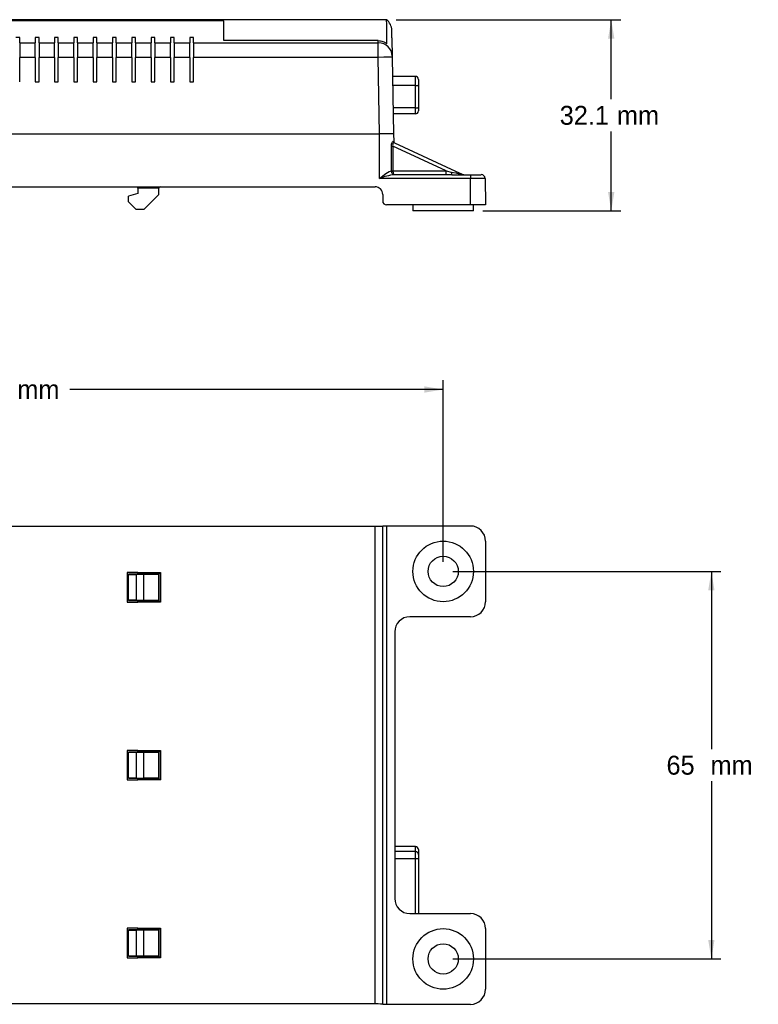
# Model space of a CAD drawing. Header units: millimetres. Extents: x 52 to 507, y 67 to 399.
# Tile 4 of 6: x 281 to 405, y 67 to 232. Entities that reach past the tile are written whole.
import ezdxf
from ezdxf.enums import TextEntityAlignment as Align

# ---------------------------------------------------------------- set-up
doc = ezdxf.new("R2010")
doc.units = ezdxf.units.MM
for name, color, linetype in [('ALARM-BASE_PUB', 7, 'Continuous'), ('ALARM-BOARD_PUB', 7, 'Continuous'), ('Default', 7, 'Continuous'), ('MODULE-COVER3_PU', 7, 'Continuous')]:
    doc.layers.add(name, color=color, linetype=linetype)
doc.styles.add('SEACAD_Solid_Edge_ANSI', font='seans.ttf')
doc.dimstyles.new('ANSI_(mm)', dxfattribs={"dimtxt": 3.175, "dimasz": 3.175, "dimexe": 1.5875, "dimexo": 1.5875, "dimgap": 1.5875, "dimtad": 0, "dimtih": 1, "dimtoh": 1, "dimdec": 1, "dimdsep": 46, "dimtxsty": 'SEACAD_Solid_Edge_ANSI', "dimblk1": '_SE_FILLED', "dimblk2": '_SE_FILLED', "dimsah": 1, "dimcen": 1.5875, "dimadec": 0, "dimazin": 0, "dimtfac": 1, "dimtofl": 0, "dimtmove": 0, "dimatfit": 3, "dimfxl": 1, "dimtolj": 1, "dimarcsym": 0})

# ---------------------------------------------------------------- blocks, each defined once
blk = doc.blocks.new('SE')
at = {"layer": 'ALARM-BASE_PUB', "color": 7, "linetype": 'Continuous'}
for p, q in [((341.18, 205.77), (341.18, 213.25)), ((343.52, 213.25), (343.54, 211.97)), ((343.48, 211.99), (343.54, 211.97)), ((343.54, 211.97), (343.54, 211.88)), ((343.63, 211.77), (343.69, 211.74)), ((343.69, 211.74), (353.93, 206.96)), ((352.34, 207.01), (343.37, 211.19)), ((343.37, 211.19), (343.41, 207.01)), ((343.2, 207.01), (343.2, 207.01)), ((343.41, 207.01), (352.34, 207.01)), ((343.41, 207.01), (343.41, 207.01)), ((352.34, 207.01), (353.21, 206.83)), ((352.34, 206.39), (352.34, 207.01)), ((353.93, 206.96), (355.03, 206.45)), ((356.42, 205.77), (341.18, 205.77)), ((352.34, 206.39), (343.61, 206.39)), ((353.3, 206.39), (352.34, 206.39)), ((353.3, 206.39), (356.42, 206.39)), ((356.42, 206.39), (358.25, 206.39)), ((356.42, 206.39), (356.42, 205.77)), ((356.42, 201.31), (356.42, 205.77)), ((358.89, 205.77), (356.42, 205.77)), ((358.89, 205.77), (358.96, 201.31)), ((215.96, 204.36), (340.42, 204.36)), ((300.57, 204.11), (300.57, 204.36)), ((300.57, 204.11), (300.57, 203.22)), ((304.13, 204.11), (300.57, 204.11)), ((304.11, 203.07), (304.13, 204.11)), ((300.57, 203.22), (299.05, 202.76)), ((299.05, 201.82), (299.05, 202.76)), ((299.05, 201.82), (300.32, 200.55)), ((301.59, 200.55), (304.11, 203.07)), ((341.69, 203.09), (341.69, 201.95)), ((301.59, 200.55), (300.32, 200.55)), ((356.42, 201.31), (342.33, 201.31)), ((346.77, 201.31), (346.77, 200.3)), ((356.93, 200.3), (346.77, 200.3)), ((358.96, 201.31), (356.42, 201.31)), ((356.93, 200.3), (356.93, 201.31))]:
    blk.add_line(p, q, dxfattribs=at)
for centre, radius, start, end in [((343.69, 211.91), 0.156, 191.3223, 247.0854), ((345.08, 195.62), 10.87, 97.812, 111.0298), ((355.3, 207.03), 0.635, 245, 270), ((358.25, 205.76), 0.635, 1, 90), ((304.38, 204.11), 0.254, 90, 179), ((340.42, 203.09), 1.27, 0, 90), ((342.33, 201.95), 0.635, 180, 270)]:
    blk.add_arc(centre, radius, start, end, dxfattribs=at)
for centre, major_axis, ratio, start_param, end_param in [((343.73, 212), (-0.107, -0.23), 0.972255, 5.155581, 6.283185), ((343.37, 211.2), (-0.254, -0.002), 0.017452, 0.581598, 1.570632), ((343.41, 207.02), (-0.254, -0.002), 0.017452, 0.596278, 1.570635), ((343.41, 207.02), (-0.254, -0.001), 0.023247, 0.596368, 1.570673), ((352.29, 207.03), (-2.74, 0.58), 0.00038, 1.913747, 3.143224), ((353.3, 207.03), (0, -0.635), 0.141988, 5.0237, 6.283185)]:
    blk.add_ellipse(centre, major_axis=major_axis, ratio=ratio, start_param=start_param, end_param=end_param, dxfattribs=at)
for points, knots in [([(343.16, 211.19), (343.16, 211.31), (343.17, 211.42), (343.21, 211.62), (343.24, 211.72), (343.32, 211.87), (343.36, 211.93), (343.43, 211.99), (343.46, 212.01), (343.48, 211.99)], [0, 0, 0, 0, 0.25, 0.25, 0.5, 0.5, 0.75, 0.75, 1, 1, 1, 1]), ([(343.63, 211.77), (343.6, 211.78), (343.57, 211.78), (343.51, 211.74), (343.47, 211.7), (343.41, 211.6), (343.38, 211.53), (343.36, 211.37), (343.36, 211.28), (343.37, 211.19)], [0, 0, 0, 0, 0.25, 0.25, 0.5, 0.5, 0.75, 0.75, 1, 1, 1, 1]), ([(343.66, 211.75), (343.63, 211.77), (343.6, 211.8), (343.55, 211.87), (343.54, 211.91), (343.54, 211.96)], [0.1141234, 0.1141234, 0.1141234, 0.1141234, 0.5, 0.5, 1, 1, 1, 1]), ([(343.2, 207.01), (343.2, 207.18), (343.2, 207.35), (343.2, 207.52), (343.19, 208.2), (343.19, 208.88), (343.18, 209.55), (343.17, 210.1), (343.17, 210.65), (343.16, 211.19)], [0, 0, 0, 0, 0.121474, 0.121474, 0.121474, 0.607371, 0.607371, 0.607371, 1, 1, 1, 1]), ([(341.18, 205.77), (341.54, 206.06), (341.89, 206.34), (342.59, 206.83), (342.95, 207.05), (343.2, 207.01)], [0, 0, 0, 0, 0.5, 0.5, 1, 1, 1, 1]), ([(343.61, 206.39), (343.61, 206.39), (343.6, 206.39), (343.6, 206.39), (343.6, 206.39), (343.6, 206.39), (343.6, 206.39), (343.6, 206.39), (343.6, 206.39), (343.59, 206.39), (343.59, 206.39), (343.58, 206.39), (343.58, 206.39), (343.57, 206.4), (343.56, 206.4), (343.55, 206.4), (343.54, 206.4), (343.52, 206.41), (343.5, 206.42), (343.46, 206.44), (343.43, 206.46), (343.4, 206.49), (343.36, 206.53), (343.32, 206.57), (343.29, 206.63), (343.26, 206.68), (343.24, 206.74), (343.23, 206.81), (343.21, 206.87), (343.2, 206.94), (343.2, 207.01)], [0, 0, 0, 0, 0.00557, 0.00557, 0.00557, 0.011223, 0.011223, 0.011223, 0.022135, 0.022135, 0.022135, 0.043788, 0.043788, 0.043788, 0.086969, 0.086969, 0.086969, 0.173992, 0.173992, 0.173992, 0.352322, 0.352322, 0.352322, 0.571237, 0.571237, 0.571237, 0.785461, 0.785461, 0.785461, 1, 1, 1, 1]), ([(343.41, 207.01), (343.41, 206.94), (343.42, 206.87), (343.43, 206.81), (343.43, 206.74), (343.44, 206.68), (343.46, 206.63), (343.47, 206.58), (343.49, 206.53), (343.51, 206.49), (343.52, 206.46), (343.54, 206.43), (343.56, 206.42), (343.57, 206.41), (343.58, 206.4), (343.58, 206.4), (343.59, 206.4), (343.59, 206.4), (343.6, 206.39), (343.6, 206.39), (343.6, 206.39), (343.6, 206.39), (343.6, 206.39), (343.6, 206.39), (343.61, 206.39), (343.61, 206.39), (343.61, 206.39), (343.61, 206.39)], [0, 0, 0, 0, 0.212493, 0.212493, 0.212493, 0.424721, 0.424721, 0.424721, 0.641162, 0.641162, 0.641162, 0.836683, 0.836683, 0.836683, 0.919298, 0.919298, 0.919298, 0.959602, 0.959602, 0.959602, 0.979712, 0.979712, 0.979712, 0.994813, 0.994813, 0.994813, 1, 1, 1, 1])]:
    blk.add_open_spline(points, degree=3, knots=knots, dxfattribs=at)
at = {"layer": 'ALARM-BOARD_PUB', "color": 7, "linetype": 'Continuous'}
for p, q in [((347.18, 222.89), (343.35, 222.89)), ((347.18, 221.35), (347.18, 222.89)), ((347.69, 222.38), (347.69, 221.46)), ((347.69, 221.46), (347.69, 217.7)), ((347.18, 221.35), (343.38, 221.35)), ((347.18, 217.59), (347.18, 221.35)), ((347.18, 217.59), (343.45, 217.59)), ((347.18, 216.59), (343.46, 216.59)), ((347.18, 216.59), (347.18, 217.59)), ((347.69, 217.7), (347.69, 217.1))]:
    blk.add_line(p, q, dxfattribs=at)
for centre, start, end in [((347.18, 222.38), 0, 90), ((347.18, 217.1), 270, 0)]:
    blk.add_arc(centre, 0.508, start, end, dxfattribs=at)
for centre in [(347.18, 221.46), (347.18, 217.7)]:
    blk.add_ellipse(centre, major_axis=(0.508, 0), ratio=0.212208, start_param=4.712389, end_param=6.283185, dxfattribs=at)
at = {"layer": 'MODULE-COVER3_PU', "color": 7, "linetype": 'Continuous'}
for p, q in [((342.34, 232.4), (242.88, 232.4)), ((315.02, 232.22), (244.33, 232.22)), ((315.02, 228.89), (315.02, 232.22)), ((343.24, 229.38), (343.22, 230.62)), ((280.77, 229.44), (280.13, 229.44)), ((280.77, 228.51), (280.77, 229.44)), ((280.77, 228.51), (283.37, 228.51)), ((280.77, 228.51), (280.77, 226.08)), ((284.01, 229.44), (283.37, 229.44)), ((283.37, 229.44), (283.37, 228.51)), ((283.37, 226.08), (283.37, 228.51)), ((284.01, 228.51), (284.01, 229.44)), ((284.01, 228.51), (286.61, 228.51)), ((284.01, 228.51), (284.01, 226.08)), ((287.25, 229.44), (286.61, 229.44)), ((286.61, 229.44), (286.61, 228.51)), ((286.61, 226.08), (286.61, 228.51)), ((287.25, 228.51), (287.25, 229.44)), ((287.25, 228.51), (289.86, 228.51)), ((287.25, 228.51), (287.25, 226.08)), ((290.49, 229.44), (289.86, 229.44)), ((289.86, 229.44), (289.86, 228.51)), ((289.86, 226.08), (289.86, 228.51)), ((290.49, 228.51), (290.49, 229.44)), ((290.49, 228.51), (293.1, 228.51)), ((290.49, 228.51), (290.49, 226.08)), ((293.73, 229.44), (293.1, 229.44)), ((293.1, 229.44), (293.1, 228.51)), ((293.1, 226.08), (293.1, 228.51)), ((293.73, 228.51), (293.73, 229.44)), ((293.73, 228.51), (296.34, 228.51)), ((293.73, 228.51), (293.73, 226.08)), ((296.97, 229.44), (296.34, 229.44)), ((296.34, 229.44), (296.34, 228.51)), ((296.34, 226.08), (296.34, 228.51)), ((296.97, 228.51), (296.97, 229.44)), ((296.97, 228.51), (299.58, 228.51)), ((296.97, 228.51), (296.97, 226.08)), ((300.22, 229.44), (299.58, 229.44)), ((299.58, 229.44), (299.58, 228.51)), ((299.58, 226.08), (299.58, 228.51)), ((300.22, 228.51), (300.22, 229.44)), ((300.22, 228.51), (302.82, 228.51)), ((300.22, 228.51), (300.22, 226.08)), ((303.46, 229.44), (302.82, 229.44)), ((302.82, 229.44), (302.82, 228.51)), ((302.82, 226.08), (302.82, 228.51)), ((303.46, 228.51), (303.46, 229.44)), ((303.46, 228.51), (306.07, 228.51)), ((303.46, 228.51), (303.46, 226.08)), ((306.7, 229.44), (306.07, 229.44)), ((306.07, 229.44), (306.07, 228.51)), ((306.07, 226.08), (306.07, 228.51)), ((306.7, 228.51), (306.7, 229.44)), ((306.7, 228.51), (309.31, 228.51)), ((306.7, 228.51), (306.7, 226.08)), ((309.94, 229.44), (309.31, 229.44)), ((309.31, 229.44), (309.31, 228.51)), ((309.31, 226.08), (309.31, 228.51)), ((309.94, 228.51), (309.94, 229.44)), ((309.94, 228.51), (340.96, 228.51)), ((309.94, 228.51), (309.94, 226.08)), ((340.95, 228.89), (315.02, 228.89)), ((340.96, 228.51), (340.95, 228.89)), ((340.96, 226.08), (340.96, 228.51)), ((343.23, 229.38), (343.24, 229.16)), ((343.24, 229.38), (343.24, 229.16)), ((343.24, 229.16), (343.29, 226.28)), ((283.37, 226.08), (280.77, 226.08)), ((280.77, 221.98), (280.77, 226.08)), ((283.37, 226.08), (283.37, 221.98)), ((286.61, 226.08), (284.01, 226.08)), ((284.01, 221.98), (284.01, 226.08)), ((286.61, 226.08), (286.61, 221.98)), ((289.86, 226.08), (287.25, 226.08)), ((287.25, 221.98), (287.25, 226.08)), ((289.86, 226.08), (289.86, 221.98)), ((293.1, 226.08), (290.49, 226.08)), ((290.49, 221.98), (290.49, 226.08)), ((293.1, 226.08), (293.1, 221.98)), ((296.34, 226.08), (293.73, 226.08)), ((293.73, 221.98), (293.73, 226.08)), ((296.34, 226.08), (296.34, 221.98)), ((299.58, 226.08), (296.97, 226.08)), ((296.97, 221.98), (296.97, 226.08)), ((299.58, 226.08), (299.58, 221.98)), ((302.82, 226.08), (300.22, 226.08)), ((300.22, 221.98), (300.22, 226.08)), ((302.82, 226.08), (302.82, 221.98)), ((306.07, 226.08), (303.46, 226.08)), ((303.46, 221.98), (303.46, 226.08)), ((306.07, 226.08), (306.07, 221.98)), ((309.31, 226.08), (306.7, 226.08)), ((306.7, 221.98), (306.7, 226.08)), ((309.31, 226.08), (309.31, 221.98)), ((309.94, 221.98), (309.94, 226.08)), ((340.96, 226.08), (309.94, 226.08)), ((341.18, 213.25), (340.96, 226.08)), ((343.29, 226.28), (343.3, 226.08)), ((343.3, 226.08), (343.52, 213.25)), ((283.37, 221.98), (284.01, 221.98)), ((286.61, 221.98), (287.25, 221.98)), ((289.86, 221.98), (290.49, 221.98)), ((293.1, 221.98), (293.73, 221.98)), ((296.34, 221.98), (296.97, 221.98)), ((299.58, 221.98), (300.22, 221.98)), ((302.82, 221.98), (303.46, 221.98)), ((306.07, 221.98), (306.7, 221.98)), ((309.31, 221.98), (309.94, 221.98)), ((225.28, 213.25), (341.18, 213.25)), ((343.52, 213.25), (341.18, 213.25))]:
    blk.add_line(p, q, dxfattribs=at)
blk.add_arc((340.88, 230.57), 2.34, 1, 51.269, dxfattribs=at)
for centre, ratio, end_param in [((340.96, 226.24), 0.973193, 4.695403), ((340.96, 226.04), 0.01745, 4.712084)]:
    blk.add_ellipse(centre, major_axis=(-2.34, -0.04), ratio=ratio, start_param=3.141593, end_param=end_param, dxfattribs=at)
for points, knots in [([(342.41, 228.36), (342.4, 229.71), (342.38, 230.72), (342.36, 232.07), (342.35, 232.4), (342.34, 232.4)], [0, 0, 0, 0, 0.25, 0.25, 0.4984514, 0.4984514, 0.4984514, 0.4984514]), ([(340.95, 228.89), (341.22, 228.89), (341.48, 228.84), (341.98, 228.66), (342.21, 228.53), (342.41, 228.36)], [0, 0, 0, 0, 0.5, 0.5, 1, 1, 1, 1])]:
    blk.add_open_spline(points, degree=3, knots=knots, dxfattribs=at)
blk = doc.blocks.new('SE4')
at = {"layer": 'ALARM-BASE_PUB', "color": 7, "linetype": 'Continuous'}
for p, q in [((215.96, 147.38), (340.42, 147.38)), ((340.42, 67.22), (340.42, 147.38)), ((341.69, 67.18), (341.69, 147.42)), ((356.42, 147.43), (342.33, 147.43)), ((342.33, 147.43), (342.33, 67.16)), ((358.96, 144.89), (358.96, 134.73)), ((300.57, 139.62), (298.8, 139.62)), ((298.8, 139.62), (298.8, 134.66)), ((299.05, 139.32), (299.05, 139.34)), ((300.57, 139.34), (299.05, 139.34)), ((299.05, 134.96), (299.05, 139.32)), ((299.05, 139.32), (300.32, 139.3)), ((301.59, 139.3), (300.32, 139.3)), ((300.32, 139.3), (300.32, 134.99)), ((300.57, 139.61), (300.57, 139.62)), ((300.57, 139.61), (304.38, 139.61)), ((300.57, 139.36), (300.57, 139.61)), ((300.57, 139.36), (300.57, 139.34)), ((304.13, 139.36), (300.57, 139.36)), ((301.59, 139.3), (304.11, 139.34)), ((301.59, 134.99), (301.59, 139.3)), ((304.11, 139.34), (304.13, 139.36)), ((304.11, 139.34), (304.11, 134.94)), ((304.13, 139.36), (304.38, 139.61)), ((304.13, 134.92), (304.13, 139.36)), ((304.38, 139.61), (304.38, 134.67)), ((298.8, 134.66), (300.57, 134.66)), ((300.32, 134.99), (299.05, 134.96)), ((299.05, 134.96), (299.05, 134.95)), ((299.05, 134.95), (300.57, 134.94)), ((300.32, 134.99), (301.59, 134.99)), ((300.57, 134.94), (300.57, 134.92)), ((300.57, 134.92), (304.13, 134.92)), ((300.57, 134.67), (300.57, 134.92)), ((300.57, 134.66), (300.57, 134.67)), ((304.38, 134.67), (300.57, 134.67)), ((304.11, 134.94), (301.59, 134.99)), ((304.11, 134.94), (304.13, 134.92)), ((304.13, 134.92), (304.38, 134.67)), ((356.42, 132.19), (346.26, 132.19)), ((343.72, 129.65), (343.72, 84.94)), ((300.57, 109.77), (298.8, 109.77)), ((298.8, 109.77), (298.8, 104.82)), ((300.57, 109.5), (299.05, 109.49)), ((299.05, 109.47), (299.05, 109.49)), ((299.05, 105.12), (299.05, 109.47)), ((299.05, 109.47), (300.32, 109.45)), ((301.59, 109.45), (300.32, 109.45)), ((300.32, 109.45), (300.32, 105.14)), ((300.57, 109.77), (300.57, 109.77)), ((300.57, 109.77), (304.38, 109.77)), ((300.57, 109.51), (300.57, 109.77)), ((300.57, 109.51), (300.57, 109.5)), ((304.13, 109.51), (300.57, 109.51)), ((301.59, 109.45), (304.11, 109.5)), ((301.59, 105.14), (301.59, 109.45)), ((304.11, 109.5), (304.13, 109.51)), ((304.11, 109.5), (304.11, 105.1)), ((304.13, 109.51), (304.38, 109.77)), ((304.13, 105.08), (304.13, 109.51)), ((304.38, 109.77), (304.38, 104.82)), ((298.8, 104.82), (300.57, 104.82)), ((300.32, 105.14), (299.05, 105.12)), ((299.05, 105.12), (299.05, 105.1)), ((299.05, 105.1), (300.57, 105.09)), ((300.32, 105.14), (301.59, 105.14)), ((300.57, 105.09), (300.57, 105.08)), ((300.57, 105.08), (304.13, 105.08)), ((300.57, 104.82), (300.57, 105.08)), ((300.57, 104.82), (300.57, 104.82)), ((304.38, 104.82), (300.57, 104.82)), ((304.11, 105.1), (301.59, 105.14)), ((304.11, 105.1), (304.13, 105.08)), ((304.13, 105.08), (304.38, 104.82)), ((346.26, 82.4), (356.42, 82.4)), ((298.8, 79.93), (298.8, 74.97)), ((300.57, 79.93), (298.8, 79.93)), ((299.05, 79.63), (299.05, 79.65)), ((300.57, 79.65), (299.05, 79.65)), ((299.05, 75.27), (299.05, 79.63)), ((299.05, 79.63), (300.32, 79.61)), ((301.59, 79.61), (300.32, 79.61)), ((300.32, 79.61), (300.32, 75.3)), ((300.57, 79.92), (300.57, 79.93)), ((300.57, 79.92), (304.38, 79.92)), ((300.57, 79.67), (300.57, 79.92)), ((300.57, 79.67), (300.57, 79.65)), ((304.13, 79.67), (300.57, 79.67)), ((301.59, 79.61), (304.11, 79.65)), ((301.59, 75.3), (301.59, 79.61)), ((304.11, 79.65), (304.13, 79.67)), ((304.11, 79.65), (304.11, 75.25)), ((304.13, 79.67), (304.38, 79.92)), ((304.13, 75.23), (304.13, 79.67)), ((304.38, 79.92), (304.38, 74.98)), ((358.96, 79.86), (358.96, 69.7)), ((298.8, 74.97), (300.57, 74.97)), ((300.32, 75.3), (299.05, 75.27)), ((299.05, 75.27), (299.05, 75.26)), ((299.05, 75.26), (300.57, 75.25)), ((300.32, 75.3), (301.59, 75.3)), ((300.57, 75.25), (300.57, 75.23)), ((300.57, 75.23), (304.13, 75.23)), ((300.57, 74.98), (300.57, 75.23)), ((300.57, 74.97), (300.57, 74.98)), ((304.38, 74.98), (300.57, 74.98)), ((304.11, 75.25), (301.59, 75.3)), ((304.11, 75.25), (304.13, 75.23)), ((304.13, 75.23), (304.38, 74.98)), ((340.42, 67.22), (215.96, 67.22)), ((356.42, 67.16), (342.33, 67.16))]:
    blk.add_line(p, q, dxfattribs=at)
for centre, radius in [((351.85, 139.81), 5.08), ((351.85, 139.81), 2.54), ((351.85, 74.78), 5.08), ((351.85, 74.78), 2.54)]:
    blk.add_circle(centre, radius, dxfattribs=at)
for centre, start, end in [((356.42, 144.89), 0, 90), ((356.42, 134.73), 270, 0), ((356.42, 79.86), 0, 90), ((356.42, 69.7), 270, 0)]:
    blk.add_arc(centre, 2.54, start, end, dxfattribs=at)
for centre, major_axis, ratio, start_param, end_param in [((340.42, 147.4), (-1.27, 0), 0.017455, 1.570796, 3.141593), ((342.33, 147.42), (-0.635, 0), 0.017455, 4.712389, 6.283185), ((346.26, 129.65), (1.8, -1.8), 0.999695, 2.356347, 3.926839), ((346.26, 84.94), (1.8, 1.8), 0.999695, 2.356347, 3.926839), ((340.42, 67.2), (1.27, 0), 0.017455, 0, 1.570796), ((342.33, 67.18), (0.635, 0), 0.017455, 3.141593, 4.712389)]:
    blk.add_ellipse(centre, major_axis=major_axis, ratio=ratio, start_param=start_param, end_param=end_param, dxfattribs=at)
at = {"layer": 'ALARM-BOARD_PUB', "color": 7, "linetype": 'Continuous'}
for p, q in [((347.18, 93.65), (343.72, 93.65)), ((347.18, 93.62), (343.72, 93.62)), ((347.18, 92.8), (343.72, 92.8)), ((347.18, 93.65), (347.18, 93.62)), ((347.18, 92.8), (347.18, 93.62)), ((347.18, 91.56), (347.18, 92.8)), ((347.69, 93.12), (347.69, 93.14)), ((347.69, 93.12), (347.69, 92.31)), ((347.18, 91.56), (343.72, 91.56)), ((347.18, 82.4), (347.18, 91.56)), ((347.69, 91.56), (347.18, 91.56)), ((347.69, 92.31), (347.69, 91.56)), ((347.69, 91.56), (347.69, 82.4))]:
    blk.add_line(p, q, dxfattribs=at)
blk.add_arc((347.18, 93.14), 0.508, 0, 90, dxfattribs=at)
for centre in [(347.18, 93.12), (347.18, 92.31)]:
    blk.add_ellipse(centre, major_axis=(0.508, 0), ratio=0.977225, start_param=0, end_param=1.570796, dxfattribs=at)
blk = doc.blocks.new('DMBLK6')
at = {"layer": 'Default', "linetype": 'Continuous'}
for points in [[(380.58, 229.23), (380.05, 232.4), (379.52, 229.23)], [(380.58, 203.47), (379.52, 203.47), (380.05, 200.3)]]:
    blk.add_hatch(color=7, dxfattribs=at).paths.add_polyline_path(points)
at = {"layer": 'Default', "color": 7, "linetype": 'Continuous'}
for p, q in [((343.93, 232.4), (381.64, 232.4)), ((380.05, 219.05), (380.05, 232.4)), ((380.05, 200.3), (380.05, 213.65)), ((358.52, 200.3), (381.64, 200.3))]:
    blk.add_line(p, q, dxfattribs=at)
at = {"layer": 'Default', "color": 7, "linetype": 'Continuous', "style": 'SEACAD_Solid_Edge_ANSI'}
for s, p in [('32.1', (371.41, 217.94)), ('mm', (381.01, 217.94))]:
    blk.add_text(s, height=3.175, dxfattribs=at).set_placement(p, align=Align.TOP_LEFT)
blk = doc.blocks.new('_SE_FILLED')
at = {"color": 0}
blk.add_line((0, 0), (-1, 0), dxfattribs=at)
blk.add_solid([(0, 0), (-1, -0.1665), (-1, 0.1665), (0, 0)], dxfattribs=at)
blk = doc.blocks.new('DMBLK9')
at = {"layer": 'Default', "linetype": 'Continuous'}
for points in [[(397.39, 136.63), (396.86, 139.81), (396.33, 136.63)], [(397.39, 77.96), (396.33, 77.96), (396.86, 74.78)]]:
    blk.add_hatch(color=7, dxfattribs=at).paths.add_polyline_path(points)
at = {"layer": 'Default', "color": 7, "linetype": 'Continuous'}
for p, q in [((353.44, 139.81), (398.45, 139.81)), ((396.86, 139.81), (396.86, 110)), ((396.86, 104.6), (396.86, 74.78)), ((353.44, 74.78), (398.45, 74.78))]:
    blk.add_line(p, q, dxfattribs=at)
at = {"layer": 'Default', "color": 7, "linetype": 'Continuous', "style": 'SEACAD_Solid_Edge_ANSI'}
for s, p in [('65', (389.33, 108.88)), ('mm', (396.72, 108.88))]:
    blk.add_text(s, height=3.175, dxfattribs=at).set_placement(p, align=Align.TOP_LEFT)
blk = doc.blocks.new('DMBLK10')
at = {"layer": 'Default', "linetype": 'Continuous'}
for points in [[(207.71, 170.87), (204.53, 170.34), (207.71, 169.81)], [(348.68, 170.87), (348.68, 169.81), (351.85, 170.34)]]:
    blk.add_hatch(color=7, dxfattribs=at).paths.add_polyline_path(points)
at = {"layer": 'Default', "color": 7, "linetype": 'Continuous'}
for p, q in [((204.53, 141.4), (204.53, 171.93)), ((351.85, 141.4), (351.85, 171.93)), ((267.22, 170.34), (204.53, 170.34)), ((351.85, 170.34), (289.16, 170.34))]:
    blk.add_line(p, q, dxfattribs=at)
at = {"layer": 'Default', "color": 7, "linetype": 'Continuous', "style": 'SEACAD_Solid_Edge_ANSI'}
for s, p in [('147.3', (268.33, 171.93)), ('mm', (280.37, 171.93))]:
    blk.add_text(s, height=3.175, dxfattribs=at).set_placement(p, align=Align.TOP_LEFT)

msp = doc.modelspace()

# ---------------------------------------------------------------- block references
at = {"layer": 'Default'}
for name in ['SE', 'SE4']:
    msp.add_blockref(name, (0, 0), dxfattribs=at)

# ---------------------------------------------------------------- dimensions: what is measured, and where the dimension line sits
at = {"layer": 'Default', "color": 7, "linetype": 'Continuous'}
for base, p1, p2, angle, picture, middle, dimtype in [((380.05, 232.4), (356.93, 200.3), (342.34, 232.4), 90, 'DMBLK6', (380.05, 216.35), 160), ((396.86, 139.81), (351.85, 139.81), (351.85, 74.78), 270, 'DMBLK9', (396.86, 107.3), 161)]:
    dim = msp.add_linear_dim(base=base, p1=p1, p2=p2, angle=angle, text='\\A1;<> mm', dimstyle='ANSI_(mm)', dxfattribs=at)
    dim.commit()
    dim.dimension.update_dxf_attribs({"geometry": picture, "text_midpoint": middle, "dimtype": dimtype})
dim = msp.add_linear_dim(base=(204.53, 170.34), p1=(351.85, 139.81), p2=(204.53, 139.81), text='\\A1;<> mm', dimstyle='ANSI_(mm)', dxfattribs=at)
dim.commit()
dim.dimension.update_dxf_attribs({"geometry": 'DMBLK10', "text_midpoint": (278.19, 170.34), "dimtype": 160})

doc.saveas('drawing.dxf')
